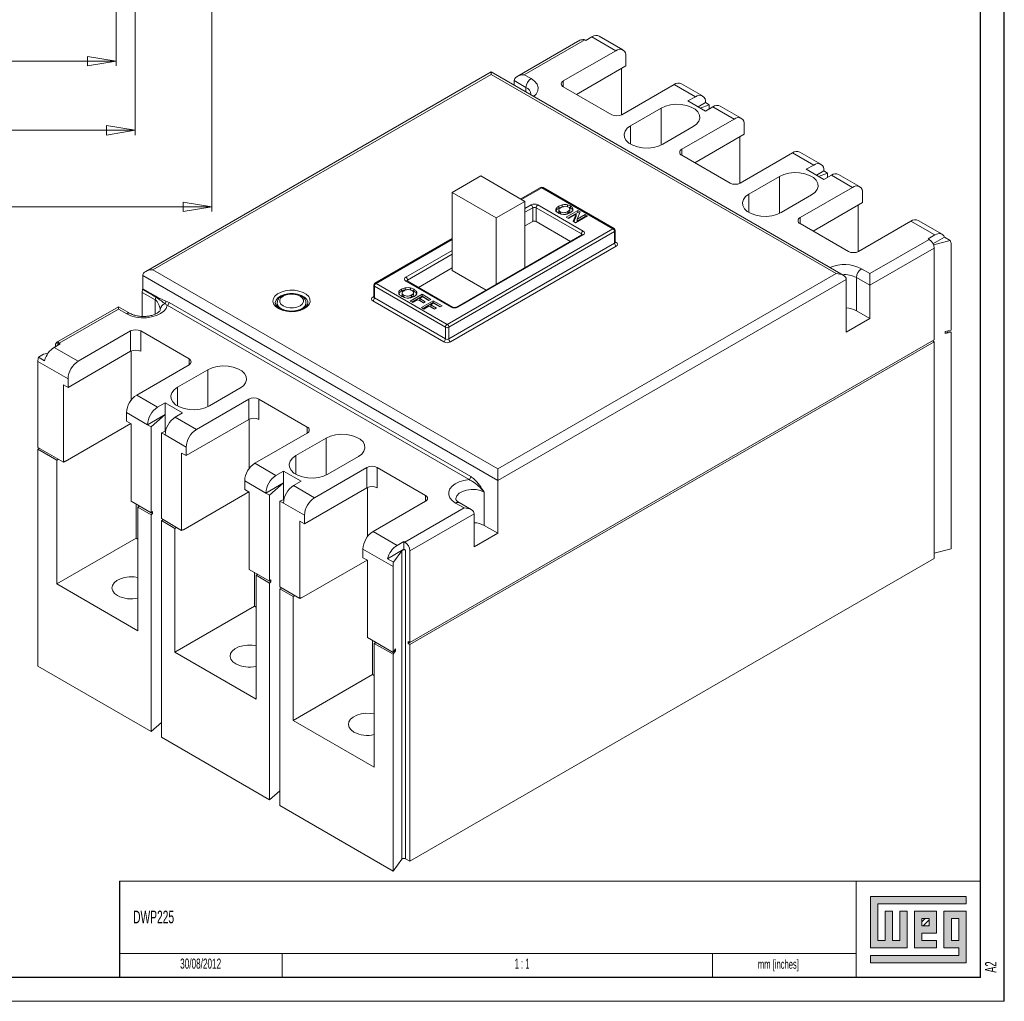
# Model space of a CAD drawing. Header units: millimetres. Extents: x 0 to 594, y 0 to 420.
# Tile 3 of 4: x 388 to 594, y 0 to 205. Entities that reach past the tile are written whole.
import ezdxf

# ---------------------------------------------------------------- set-up
doc = ezdxf.new("R2010")
doc.units = ezdxf.units.MM
doc.layers.add('FORMATO', color=7, linetype='Continuous')
doc.layers.add('LEGENDA', color=7, linetype='Continuous')
doc.styles.add('SLDTEXTSTYLE1', font='TXT', dxfattribs={"width": 0.605})
doc.styles.add('SLDTEXTSTYLE2', font='TXT', dxfattribs={"width": 0.563})
doc.styles.add('SLDTEXTSTYLE3', font='TXT', dxfattribs={"width": 0.75})
doc.dimstyles.new('SLDDIMSTYLE1', dxfattribs={"dimtxt": 3.5, "dimasz": 6, "dimexe": 0, "dimexo": 0.0625, "dimgap": 0.875, "dimtad": 1, "dimdec": 1, "dimrnd": 1e-09, "dimzin": 12, "dimdsep": 46, "dimtxsty": 'SLDTEXTSTYLE3', "dimblk1": 'CLOSED', "dimblk2": 'CLOSED', "dimsah": 1, "dimcen": 0.09, "dimadec": 0, "dimazin": 3, "dimtfac": 1, "dimtdec": 1, "dimtofl": 0, "dimtmove": 0, "dimatfit": 3, "dimldrblk": 'CLOSED', "dimfxl": 0, "dimfrac": 2, "dimtolj": 1, "dimtzin": 12, "dimarcsym": 0})

# ---------------------------------------------------------------- blocks, each defined once
blk = doc.blocks.new('_CLOSED')
at = {"color": 0, "linetype": 'ByBlock', "lineweight": -2}
for p, q in [((-1, 0.166667), (0, 0)), ((-1, 0.166667), (-1, -0.166667)), ((0, 0), (-1, -0.166667)), ((0, 0), (-1, 0))]:
    blk.add_line(p, q, dxfattribs=at)
blk = doc.blocks.new('_D_6')
at = {"color": 7, "linetype": 'Continuous', "lineweight": 0}
for p, q in [((408.31, 253.63), (408.31, 195.58)), ((322.31, 221.13), (322.31, 195.58)), ((359.57, 207.27), (359.57, 202.55)), ((359.57, 207.27), (360.28, 207.27)), ((374.05, 207.27), (373.33, 207.27)), ((374.05, 207.27), (374.05, 202.55)), ((359.57, 202.55), (360.28, 202.55)), ((374.05, 202.55), (373.33, 202.55)), ((322.31, 196.58), (408.31, 196.58))]:
    blk.add_line(p, q, dxfattribs=at)
at = {"color": 7, "linetype": 'Continuous', "lineweight": 0, "xscale": 6, "yscale": 6, "rotation": 180.0000000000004}
blk.add_blockref('_CLOSED', (322.31, 196.58, -9.88), dxfattribs=at)
at = {"color": 7, "linetype": 'Continuous', "lineweight": 0, "xscale": 6, "yscale": 6}
blk.add_blockref('_CLOSED', (408.31, 196.58, -9.88), dxfattribs=at)
at = {"color": 7, "linetype": 'Continuous', "lineweight": 0, "char_height": 3.5, "attachment_point": 1, "style": 'SLDTEXTSTYLE3'}
for s, insert in [('3,386', (360.99, 206.64)), ('86', (364.22, 201.09))]:
    blk.add_mtext(s, dxfattribs=dict(at, insert=insert))
blk = doc.blocks.new('_D_7')
at = {"color": 7, "linetype": 'Continuous', "lineweight": 0}
for p, q in [((412.31, 279.13), (412.31, 181.13)), ((322.31, 221.13), (322.31, 181.13)), ((359.57, 192.82), (359.57, 188.1)), ((359.57, 192.82), (360.28, 192.82)), ((374.05, 192.82), (373.33, 192.82)), ((374.05, 192.82), (374.05, 188.1)), ((359.57, 188.1), (360.28, 188.1)), ((374.05, 188.1), (373.33, 188.1)), ((322.31, 182.13), (412.31, 182.13))]:
    blk.add_line(p, q, dxfattribs=at)
at = {"color": 7, "linetype": 'Continuous', "lineweight": 0, "xscale": 6, "yscale": 6, "rotation": 180.0000000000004}
blk.add_blockref('_CLOSED', (322.31, 182.13, -9.88), dxfattribs=at)
at = {"color": 7, "linetype": 'Continuous', "lineweight": 0, "xscale": 6, "yscale": 6}
blk.add_blockref('_CLOSED', (412.31, 182.13, -9.88), dxfattribs=at)
at = {"color": 7, "linetype": 'Continuous', "lineweight": 0, "char_height": 3.5, "attachment_point": 1, "style": 'SLDTEXTSTYLE3'}
for s, insert in [('3,543', (360.99, 192.2)), ('90', (364.22, 186.64))]:
    blk.add_mtext(s, dxfattribs=dict(at, insert=insert))
blk = doc.blocks.new('_D_8')
at = {"color": 7, "linetype": 'Continuous', "lineweight": 0}
for p, q in [((428.31, 297.63), (428.31, 165.13)), ((322.31, 221.13), (322.31, 165.13)), ((365.51, 176.82), (365.51, 172.1)), ((365.51, 176.82), (366.22, 176.82)), ((379.99, 176.82), (379.28, 176.82)), ((379.99, 176.82), (379.99, 172.1)), ((365.51, 172.1), (366.22, 172.1)), ((379.99, 172.1), (379.28, 172.1)), ((322.31, 166.13), (428.31, 166.13))]:
    blk.add_line(p, q, dxfattribs=at)
at = {"color": 7, "linetype": 'Continuous', "lineweight": 0, "xscale": 6, "yscale": 6, "rotation": 180.0000000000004}
blk.add_blockref('_CLOSED', (322.31, 166.13, -9.88), dxfattribs=at)
at = {"color": 7, "linetype": 'Continuous', "lineweight": 0, "xscale": 6, "yscale": 6}
blk.add_blockref('_CLOSED', (428.31, 166.13, -9.88), dxfattribs=at)
at = {"color": 7, "linetype": 'Continuous', "lineweight": 0, "char_height": 3.5, "attachment_point": 1, "style": 'SLDTEXTSTYLE3'}
for s, insert in [('4,173', (366.93, 176.2)), ('106', (368.87, 170.65))]:
    blk.add_mtext(s, dxfattribs=dict(at, insert=insert))

msp = doc.modelspace()

# ---------------------------------------------------------------- hatches: boundary and pattern name
at = {"linetype": 'Continuous'}
msp.add_hatch(color=7, dxfattribs=at).paths.add_polyline_path([(565.99, 21.93), (565.99, 11.15), (573.69, 11.15), (573.69, 18.85), (572.15, 18.85), (572.15, 12.69), (570.61, 12.69), (570.61, 18.85), (569.07, 18.85), (569.07, 12.69), (567.53, 12.69), (567.53, 20.39), (586.01, 20.39), (586.01, 21.93)], flags=0)
h = msp.add_hatch(color=7, dxfattribs=at)
h.paths.add_polyline_path([(565.99, 8.07), (586.01, 8.07), (586.01, 18.85), (581.39, 18.85), (581.39, 11.15), (584.47, 11.15), (584.47, 9.61), (565.99, 9.61)], flags=0)
h.paths.add_polyline_path([(582.93, 17.31), (584.47, 17.31), (584.47, 12.69), (582.93, 12.69)], flags=0)
h = msp.add_hatch(color=7, dxfattribs=at)
h.paths.add_polyline_path([(579.85, 12.69), (576.77, 12.69), (576.77, 14.23), (579.85, 14.23), (579.85, 18.85), (575.23, 18.85), (575.23, 11.15), (579.85, 11.15)], flags=0)
h.paths.add_polyline_path([(578.31, 15.77), (576.77, 15.77), (576.77, 17.31), (578.31, 17.31)], flags=0)
h = msp.add_hatch(dxfattribs=at)
h.set_pattern_fill('ANSI31', color=8, scale=0.25, style=0)
h.paths.add_polyline_path([(578.31, 15.77), (576.77, 15.77), (576.77, 17.31), (578.31, 17.31)], flags=0)

# ---------------------------------------------------------------- linework, layer by layer
at = {"color": 7, "linetype": 'Continuous', "lineweight": 15}
for p, q in [((514.262, 198.917), (509.275, 201.797)), ((505.268, 200.95), (492.142, 193.372)), ((506.282, 201.028), (493.645, 193.733)), ((506.282, 201.028), (506.481, 200.913)), ((506.481, 200.913), (507.769, 201.651)), ((512.762, 198.768), (507.769, 201.651)), ((501.801, 192.44), (512.762, 198.768)), ((504.559, 189.623), (514.884, 195.584)), ((514.883, 197.544), (514.884, 195.584)), ((486.704, 194.315), (414.49, 152.622)), ((486.704, 193.808), (415.99, 152.981)), ((560.325, 151.805), (486.704, 194.315)), ((558.825, 152.164), (486.704, 193.808)), ((493.645, 193.733), (495.052, 192.926)), ((513.929, 195.033), (513.93, 185.323)), ((493.995, 191.087), (491.52, 192.506)), ((491.52, 192.506), (491.52, 191.534)), ((514.033, 185.377), (524.994, 191.705)), ((529.414, 189.153), (524.994, 191.705)), ((530.914, 189.302), (526.494, 191.854)), ((501.801, 191.215), (511.912, 185.377)), ((529.414, 189.153), (527.858, 188.255)), ((527.858, 188.255), (531.535, 186.132)), ((531.536, 187.929), (529.98, 187.03)), ((530.428, 186.771), (532.313, 187.48)), ((532.313, 187.48), (531.536, 187.929)), ((532.313, 186.581), (532.313, 187.48)), ((522.237, 186.765), (515.872, 183.091)), ((531.535, 186.132), (533.091, 187.03)), ((537.509, 184.479), (533.091, 187.03)), ((539.01, 184.628), (534.591, 187.179)), ((526.549, 178.151), (537.509, 184.479)), ((539.631, 183.254), (539.631, 181.295)), ((522.59, 179.212), (528.954, 182.886)), ((529.306, 175.334), (539.631, 181.295)), ((538.676, 180.744), (538.677, 171.033)), ((538.781, 171.088), (549.742, 177.416)), ((554.16, 174.865), (549.742, 177.416)), ((555.66, 175.013), (551.242, 177.564)), ((526.548, 176.926), (536.66, 171.088)), ((554.16, 174.865), (552.604, 173.966)), ((552.604, 173.966), (556.281, 171.843)), ((556.282, 173.64), (554.726, 172.742)), ((555.175, 172.482), (557.06, 173.191)), ((557.06, 173.191), (556.282, 173.64)), ((557.06, 172.293), (557.06, 173.191)), ((484.578, 172.576), (478.568, 169.106)), ((493.77, 167.269), (484.578, 172.576)), ((546.983, 172.476), (540.619, 168.802)), ((556.281, 171.843), (557.837, 172.742)), ((562.257, 170.19), (557.837, 172.742)), ((563.757, 170.338), (559.337, 172.89)), ((478.568, 169.106), (487.76, 163.798)), ((478.568, 169.106), (478.568, 152.776)), ((497.058, 170.152), (492.917, 167.762)), ((512.156, 161.554), (497.308, 170.128)), ((512.406, 161.579), (497.558, 170.152)), ((551.296, 163.861), (562.257, 170.19)), ((564.378, 168.965), (564.378, 167.005)), ((487.76, 163.798), (493.77, 167.269)), ((493.77, 167.269), (493.771, 153.394)), ((547.336, 164.923), (553.7, 168.598)), ((554.053, 161.044), (564.378, 167.005)), ((495.399, 163.065), (495.398, 165.923)), ((505.58, 160.452), (496.106, 165.923)), ((496.106, 165.923), (496.106, 163.065)), ((496.459, 166.535), (505.934, 161.064)), ((500.845, 165.823), (500.845, 166.231)), ((500.893, 165.503), (500.893, 164.993)), ((501.179, 164.658), (501.179, 165.066)), ((501.584, 166.122), (501.584, 166.531)), ((501.584, 166.122), (501.824, 166.147)), ((502.278, 164.583), (502.74, 164.755)), ((502.382, 163.931), (504.857, 165.36)), ((502.68, 166.133), (502.68, 166.542)), ((502.736, 163.727), (504.857, 164.952)), ((502.74, 164.755), (502.74, 165.164)), ((503.188, 165.211), (503.188, 165.721)), ((503.299, 165.888), (503.299, 166.297)), ((505.354, 165.073), (504.722, 163.56)), ((504.857, 165.36), (505.354, 165.073)), ((504.857, 164.952), (504.857, 165.36)), ((504.857, 164.952), (505.217, 164.744)), ((563.424, 166.454), (563.424, 156.744)), ((487.76, 163.798), (487.76, 149.924)), ((495.399, 163.065), (493.771, 162.125)), ((503.313, 158.903), (496.106, 163.065)), ((501.179, 164.658), (501.316, 164.61)), ((502.858, 163.657), (502.382, 163.931)), ((504.46, 164.581), (502.858, 163.657)), ((503.837, 163.091), (504.46, 164.581)), ((504.349, 162.796), (503.837, 163.091)), ((503.975, 163.012), (504.46, 164.173)), ((506.824, 164.225), (504.349, 162.796)), ((504.46, 164.173), (504.46, 164.581)), ((504.722, 163.56), (506.348, 164.499)), ((504.722, 163.152), (506.348, 164.091)), ((504.722, 163.152), (504.722, 163.56)), ((506.348, 164.499), (506.824, 164.225)), ((506.348, 164.091), (506.348, 164.499)), ((506.348, 164.091), (506.471, 164.02)), ((551.296, 162.637), (561.407, 156.798)), ((563.528, 156.798), (574.489, 163.126)), ((579.474, 160.248), (574.489, 163.126)), ((580.974, 160.397), (575.989, 163.275)), ((477.506, 141.549), (512.156, 161.554)), ((512.51, 160.942), (477.86, 140.936)), ((512.51, 158.492), (512.51, 160.942)), ((512.656, 158.696), (512.656, 161.146)), ((478.568, 159.477), (462.408, 150.147)), ((505.684, 160.272), (479.519, 145.166)), ((505.934, 160.248), (479.769, 145.142)), ((565.897, 152.164), (578.272, 159.309)), ((579.474, 160.248), (578.06, 159.432)), ((578.06, 159.432), (578.272, 159.309)), ((581.474, 159.77), (579.089, 158.393)), ((582.698, 159.063), (579.18, 158.193)), ((582.698, 159.063), (581.474, 159.77)), ((477.86, 138.487), (512.51, 158.492)), ((512.864, 157.88), (478.213, 137.875)), ((579.332, 157.472), (565.897, 149.715)), ((579.333, 138.285), (579.332, 157.472)), ((582.869, 140.326), (582.868, 158.289)), ((415.99, 152.981), (488.11, 111.337)), ((478.568, 153.348), (471.502, 149.268)), ((478.568, 152.776), (485.634, 148.697)), ((564.129, 153.185), (565.897, 152.164)), ((488.11, 108.887), (413.868, 151.756)), ((413.868, 151.756), (413.868, 148.997)), ((478.355, 145.142), (468.88, 150.612)), ((478.605, 145.166), (469.13, 150.637)), ((488.11, 111.337), (558.825, 152.164)), ((560.946, 150.939), (488.11, 108.887)), ((560.947, 139.917), (560.946, 150.939)), ((563.069, 144.408), (563.068, 151.348)), ((565.897, 149.715), (563.068, 151.348)), ((413.734, 148.223), (413.734, 143.212)), ((413.868, 148.997), (416.614, 147.407)), ((462.158, 149.714), (462.158, 147.265)), ((477.153, 140.936), (462.304, 149.51)), ((462.304, 149.51), (462.304, 147.061)), ((462.658, 150.122), (477.506, 141.549)), ((467.947, 148.48), (467.947, 148.889)), ((468.7, 148.772), (468.7, 149.18)), ((468.7, 148.772), (469.091, 148.8)), ((469.862, 148.745), (469.862, 149.154)), ((470.49, 147.726), (470.49, 148.237)), ((470.544, 148.463), (470.544, 148.872)), ((565.897, 142.775), (565.897, 149.715)), ((418.696, 146.421), (419.356, 146.138)), ((476.799, 137.875), (461.951, 146.448)), ((462.304, 147.061), (477.153, 138.487)), ((468.082, 148.142), (468.082, 147.632)), ((468.425, 147.232), (468.425, 147.64)), ((468.425, 147.232), (468.644, 147.149)), ((469.802, 146.406), (472.277, 147.835)), ((470.341, 146.094), (469.802, 146.406)), ((470.064, 147.285), (470.064, 147.693)), ((470.156, 146.201), (472.277, 147.426)), ((471.388, 146.699), (470.341, 146.094)), ((472.531, 146.039), (471.388, 146.699)), ((472.404, 147.285), (471.801, 146.937)), ((471.801, 146.937), (472.943, 146.277)), ((471.801, 146.529), (471.801, 146.937)), ((471.801, 146.529), (472.59, 146.073)), ((472.118, 145.068), (474.593, 146.497)), ((472.277, 147.835), (474.117, 146.772)), ((472.277, 147.426), (472.277, 147.835)), ((472.277, 147.426), (473.764, 146.568)), ((473.705, 146.534), (472.404, 147.285)), ((472.943, 146.277), (472.531, 146.039)), ((474.117, 146.772), (473.705, 146.534)), ((474.593, 146.497), (476.433, 145.435)), ((474.593, 146.089), (474.593, 146.497)), ((408.785, 145.246), (395.926, 137.822)), ((408.787, 144.74), (396.412, 137.595)), ((411.25, 143.833), (408.785, 145.246)), ((410.503, 143.756), (408.787, 144.74)), ((417.526, 144.58), (417.523, 144.662)), ((419.003, 145.525), (418.513, 145.837)), ((482.1, 109.092), (419.003, 145.525)), ((419.356, 146.138), (482.454, 109.704)), ((441.58, 146.04), (441.582, 145.986)), ((441.98, 146.04), (441.98, 145.268)), ((447.98, 145.249), (447.98, 146.04)), ((472.657, 144.757), (472.118, 145.068)), ((472.472, 144.864), (474.593, 146.089)), ((473.705, 145.361), (472.657, 144.757)), ((474.847, 144.702), (473.705, 145.361)), ((474.72, 145.948), (474.117, 145.6)), ((474.117, 145.6), (475.259, 144.94)), ((474.117, 145.191), (474.117, 145.6)), ((474.117, 145.191), (474.906, 144.736)), ((474.593, 146.089), (476.08, 145.231)), ((476.021, 145.196), (474.72, 145.948)), ((475.259, 144.94), (474.847, 144.702)), ((476.433, 145.435), (476.021, 145.196)), ((565.897, 142.775), (563.069, 144.408)), ((560.947, 139.917), (565.897, 142.775)), ((411.322, 140.161), (400.361, 133.833)), ((411.322, 135.916), (411.322, 140.161)), ((413.443, 140.161), (423.554, 134.323)), ((413.443, 140.161), (413.443, 135.916)), ((477.153, 138.487), (477.153, 140.936)), ((477.86, 140.936), (477.86, 138.487)), ((582.869, 140.326), (581.631, 140.02)), ((581.632, 139.612), (581.631, 140.02)), ((582.162, 139.918), (582.162, 140.151)), ((582.869, 139.918), (582.374, 140.204)), ((579.333, 138.285), (469.726, 75.003)), ((579.333, 137.877), (578.98, 138.081)), ((581.632, 139.612), (582.869, 139.918)), ((581.632, 139.612), (582.162, 139.918)), ((582.871, 94.604), (582.869, 139.918)), ((395.333, 136.736), (396.612, 137.48)), ((395.333, 136.736), (400.361, 133.833)), ((395.617, 137.136), (395.617, 136.901)), ((396.172, 137.224), (396.172, 137.701)), ((396.612, 137.48), (396.412, 137.595)), ((411.322, 135.916), (398.24, 128.363)), ((411.429, 125.695), (411.428, 135.971)), ((469.726, 74.595), (579.333, 137.877)), ((579.335, 92.562), (579.333, 137.877)), ((393.132, 135.293), (392.068, 134.679)), ((392.068, 134.679), (393.34, 133.944)), ((393.132, 135.293), (394.075, 135.524)), ((398.24, 130.159), (391.947, 133.792)), ((391.947, 133.792), (391.948, 115.83)), ((423.554, 133.098), (412.594, 126.77)), ((427.479, 132.057), (421.115, 128.382)), ((398.24, 128.363), (398.24, 130.159)), ((397.285, 128.914), (398.24, 128.363)), ((397.286, 112.748), (397.285, 128.914)), ((427.832, 124.504), (434.196, 128.178)), ((412.594, 126.77), (416.978, 124.238)), ((436.034, 125.892), (425.073, 119.564)), ((436.034, 121.647), (436.034, 125.892)), ((438.155, 125.892), (448.266, 120.054)), ((438.155, 125.892), (438.156, 121.647)), ((418.534, 125.137), (416.978, 124.238)), ((422.21, 123.014), (418.534, 125.137)), ((418.534, 122.687), (418.534, 125.137)), ((414.857, 120.564), (410.472, 123.096)), ((410.472, 123.096), (410.472, 121.299)), ((418.534, 122.687), (414.857, 120.564)), ((415.634, 120.115), (418.534, 122.687)), ((418.534, 119.183), (418.534, 122.687)), ((420.655, 122.115), (422.21, 123.014)), ((420.655, 122.115), (425.073, 119.564)), ((436.034, 121.647), (422.952, 114.094)), ((436.141, 111.426), (436.14, 121.702)), ((411.356, 120.789), (397.64, 112.87)), ((410.472, 121.299), (411.427, 120.748)), ((411.427, 120.748), (411.428, 104.582)), ((414.857, 120.564), (415.634, 120.115)), ((415.635, 102.153), (415.634, 120.115)), ((418.628, 119.218), (417.755, 118.891)), ((417.756, 100.928), (417.755, 118.891)), ((417.755, 118.891), (418.533, 118.441)), ((422.952, 115.89), (418.533, 118.441)), ((448.266, 118.829), (437.306, 112.501)), ((452.225, 117.768), (445.861, 114.094)), ((397.286, 112.748), (391.948, 115.83)), ((392.301, 115.626), (391.948, 115.422)), ((391.948, 115.422), (391.95, 70.107)), ((395.872, 113.156), (391.948, 115.422)), ((422.952, 114.094), (422.952, 115.89)), ((395.872, 113.156), (396.226, 113.36)), ((421.997, 114.645), (422.952, 114.094)), ((421.998, 98.478), (421.997, 114.645)), ((452.578, 110.215), (458.943, 113.889)), ((395.872, 113.156), (395.873, 87.274)), ((397.64, 112.952), (397.286, 112.748)), ((397.64, 112.87), (397.569, 112.911)), ((397.64, 112.87), (397.64, 112.952)), ((437.306, 112.501), (441.724, 109.95)), ((460.746, 111.623), (449.785, 105.295)), ((460.746, 107.377), (460.746, 111.623)), ((462.867, 111.623), (472.978, 105.785)), ((462.867, 111.623), (462.868, 107.377)), ((443.28, 110.848), (441.724, 109.95)), ((446.957, 108.725), (443.28, 110.848)), ((443.28, 108.398), (443.28, 110.848)), ((439.603, 106.275), (435.184, 108.827)), ((435.184, 108.827), (435.184, 107.03)), ((443.28, 108.398), (439.603, 106.275)), ((440.381, 105.826), (443.28, 108.398)), ((443.28, 104.893), (443.28, 108.398)), ((445.401, 107.827), (446.957, 108.725)), ((445.401, 107.827), (449.785, 105.295)), ((460.746, 107.377), (447.664, 99.824)), ((460.853, 97.157), (460.852, 107.433)), ((488.11, 108.887), (488.111, 97.865)), ((436.068, 106.52), (422.352, 98.601)), ((435.184, 107.03), (436.139, 106.479)), ((436.139, 106.479), (436.14, 90.313)), ((439.603, 106.275), (440.381, 105.826)), ((440.382, 87.863), (440.381, 105.826)), ((485.283, 99.498), (485.282, 106.438)), ((415.635, 102.153), (411.428, 104.582)), ((412.491, 103.968), (412.491, 96.868)), ((413.195, 103.561), (412.842, 103.357)), ((412.843, 77.475), (412.842, 103.357)), ((415.635, 101.745), (412.842, 103.357)), ((443.374, 104.929), (442.502, 104.601)), ((442.503, 86.639), (442.502, 104.601)), ((442.502, 104.601), (443.28, 104.152)), ((447.664, 101.621), (443.28, 104.152)), ((472.978, 104.56), (462.018, 98.232)), ((468.664, 96.027), (481.039, 103.172)), ((481.039, 103.172), (479.272, 104.193)), ((482.539, 102.813), (480.022, 104.267)), ((415.914, 102.4), (415.635, 102.153)), ((415.635, 102.153), (415.914, 101.992)), ((415.635, 101.745), (415.914, 101.992)), ((415.637, 56.43), (415.635, 101.745)), ((415.914, 102.4), (415.914, 101.992)), ((421.998, 98.478), (417.756, 100.928)), ((447.664, 99.824), (447.664, 101.621)), ((483.161, 101.947), (469.725, 94.19)), ((483.161, 95.007), (483.161, 101.947)), ((418.184, 100.681), (417.756, 100.52)), ((420.584, 98.887), (417.756, 100.52)), ((417.758, 55.206), (417.756, 100.52)), ((420.584, 98.887), (420.938, 99.091)), ((420.584, 98.887), (420.585, 73.005)), ((446.71, 100.376), (447.664, 99.824)), ((446.71, 84.209), (446.71, 100.376)), ((488.111, 97.865), (485.283, 99.498)), ((412.491, 96.868), (395.873, 87.274)), ((412.491, 96.868), (412.842, 96.665)), ((422.352, 98.683), (421.998, 98.478)), ((422.352, 98.601), (422.281, 98.642)), ((422.352, 98.601), (422.352, 98.683)), ((462.018, 98.232), (467.038, 95.333)), ((483.161, 95.007), (488.111, 97.865)), ((468.452, 96.15), (467.038, 95.333)), ((468.452, 94.517), (468.452, 96.15)), ((468.664, 96.027), (468.452, 96.15)), ((466.189, 90.924), (459.896, 94.558)), ((459.896, 94.558), (459.896, 92.761)), ((459.896, 92.761), (460.851, 92.21)), ((468.452, 94.517), (465.038, 92.545)), ((468.02, 94.206), (466.262, 91.839)), ((468.023, 29.705), (468.02, 94.206)), ((468.833, 94.297), (468.452, 94.517)), ((468.836, 29.795), (468.833, 94.297)), ((469.726, 75.003), (469.725, 94.19)), ((582.871, 94.604), (579.335, 93.729)), ((460.78, 92.251), (447.064, 84.332)), ((460.851, 92.21), (460.852, 76.044)), ((465.038, 92.545), (466.262, 91.839)), ((466.189, 90.924), (466.19, 72.962)), ((469.728, 29.28), (579.335, 92.562)), ((440.382, 87.863), (436.14, 90.313)), ((437.203, 89.699), (437.203, 82.599)), ((437.907, 89.292), (437.554, 89.088)), ((437.555, 63.206), (437.554, 89.088)), ((440.382, 87.455), (437.554, 89.088)), ((395.873, 87.274), (412.843, 77.475)), ((440.661, 88.111), (440.382, 87.863)), ((440.382, 87.864), (440.661, 87.703)), ((440.382, 87.455), (440.661, 87.703)), ((440.384, 42.141), (440.382, 87.455)), ((440.661, 88.111), (440.661, 87.703)), ((446.71, 84.209), (442.503, 86.639)), ((442.931, 86.391), (442.503, 86.23)), ((445.296, 84.618), (442.503, 86.23)), ((442.505, 40.916), (442.503, 86.23)), ((445.296, 84.618), (445.65, 84.822)), ((445.296, 84.618), (445.297, 58.736)), ((447.064, 84.414), (446.71, 84.209)), ((447.064, 84.332), (447.064, 84.414)), ((437.203, 82.599), (420.585, 73.005)), ((437.203, 82.599), (437.554, 82.396)), ((447.064, 84.332), (446.993, 84.373)), ((466.19, 72.962), (460.852, 76.044)), ((461.915, 75.43), (461.915, 68.33)), ((462.619, 75.023), (462.266, 74.819)), ((462.267, 48.937), (462.266, 74.819)), ((466.19, 72.553), (462.266, 74.819)), ((469.726, 75.003), (469.372, 75.207)), ((469.372, 74.799), (469.372, 75.207)), ((469.372, 74.799), (469.726, 75.003)), ((469.372, 74.799), (469.726, 74.595)), ((469.728, 29.28), (469.726, 74.595)), ((420.585, 73.005), (437.555, 63.206)), ((466.72, 73.676), (466.19, 72.962)), ((466.19, 72.553), (466.72, 73.268)), ((466.19, 72.962), (466.72, 73.268)), ((466.19, 72.962), (466.19, 72.962)), ((466.19, 72.962), (466.19, 72.962)), ((466.19, 72.553), (466.192, 27.239)), ((466.72, 73.676), (466.72, 73.268)), ((391.95, 70.107), (415.637, 56.43)), ((461.915, 68.33), (445.297, 58.736)), ((461.915, 68.33), (462.266, 68.127)), ((417.758, 58.311), (415.637, 56.43)), ((445.297, 58.736), (462.267, 48.937)), ((417.758, 55.206), (440.384, 42.141)), ((442.505, 44.023), (440.384, 42.141)), ((442.505, 40.916), (466.192, 27.239)), ((468.023, 29.705), (466.192, 27.239)), ((469.728, 29.28), (468.836, 29.795))]:
    msp.add_line(p, q, dxfattribs=at)
at = {"color": 8, "linetype": 'Continuous', "lineweight": 15}
for p, q in [((501.801, 192.44), (501.801, 191.215)), ((493.995, 190.105), (493.995, 191.087)), ((522.237, 179.028), (522.237, 186.765)), ((515.873, 179.212), (515.872, 183.091)), ((526.549, 178.151), (526.549, 176.926)), ((546.983, 164.739), (546.983, 172.476)), ((497.308, 170.128), (493.063, 167.677)), ((540.619, 164.923), (540.619, 168.802)), ((493.77, 165.799), (495.045, 166.535)), ((495.398, 165.923), (493.77, 164.983)), ((551.296, 163.861), (551.296, 162.636)), ((478.568, 159.308), (462.658, 150.122)), ((505.58, 160.213), (505.58, 160.452)), ((512.656, 158.816), (512.864, 158.696)), ((468.88, 151.429), (478.568, 157.022)), ((478.568, 156.206), (469.234, 150.817)), ((469.234, 150.817), (469.234, 150.577)), ((416.492, 143.68), (416.492, 146.662)), ((461.951, 147.265), (462.158, 147.384)), ((396.096, 137.18), (396.096, 137.883)), ((423.554, 133.098), (423.554, 134.323)), ((427.48, 124.32), (427.479, 132.057)), ((421.115, 124.503), (421.115, 128.382)), ((448.266, 118.829), (448.266, 120.054)), ((452.226, 110.031), (452.225, 117.768)), ((445.861, 110.215), (445.861, 114.094)), ((472.979, 104.56), (472.978, 105.785))]:
    msp.add_line(p, q, dxfattribs=at)
at = {"color": 7, "linetype": 'Continuous', "lineweight": 0}
for p, q in [((586.01, 21.93), (565.99, 21.93)), ((565.99, 21.93), (565.99, 11.15)), ((586.01, 20.39), (586.01, 21.93)), ((567.53, 20.39), (586.01, 20.39)), ((567.53, 12.69), (567.53, 20.39)), ((570.61, 18.85), (569.07, 18.85)), ((569.07, 18.85), (569.07, 12.69)), ((570.61, 12.69), (570.61, 18.85)), ((573.69, 18.85), (572.15, 18.85)), ((572.15, 18.85), (572.15, 12.69)), ((573.69, 11.15), (573.69, 18.85)), ((579.85, 18.85), (575.23, 18.85)), ((575.23, 18.85), (575.23, 11.15)), ((579.85, 14.23), (579.85, 18.85)), ((586.01, 18.85), (581.39, 18.85)), ((581.39, 18.85), (581.39, 11.15)), ((586.01, 8.07), (586.01, 18.85)), ((576.77, 17.31), (578.31, 17.31)), ((576.77, 15.77), (576.77, 17.31)), ((578.31, 17.31), (578.31, 15.77)), ((582.93, 12.69), (582.93, 17.31)), ((582.93, 17.31), (584.47, 17.31)), ((584.47, 17.31), (584.47, 12.69)), ((578.31, 15.77), (576.77, 15.77)), ((569.07, 12.69), (567.53, 12.69)), ((572.15, 12.69), (570.61, 12.69)), ((576.77, 14.23), (579.85, 14.23)), ((576.77, 12.69), (576.77, 14.23)), ((579.85, 12.69), (576.77, 12.69)), ((579.85, 11.15), (579.85, 12.69)), ((584.47, 12.69), (582.93, 12.69)), ((565.99, 11.15), (573.69, 11.15)), ((575.23, 11.15), (579.85, 11.15)), ((581.39, 11.15), (584.47, 11.15)), ((584.47, 11.15), (584.47, 9.61)), ((443, 10), (443, 5)), ((533, 10), (533, 5)), ((565.99, 9.61), (565.99, 8.07)), ((584.47, 9.61), (565.99, 9.61)), ((565.99, 8.07), (586.01, 8.07))]:
    msp.add_line(p, q, dxfattribs=at)
at = {"color": 7, "linetype": 'Continuous', "lineweight": 15, "flags": 128}
for points in [[(486.704, 194.315), (486.704, 194.282), (486.704, 194.183), (486.704, 194.023), (486.704, 193.808)], [(528.954, 182.886), (529.66, 183.407), (530.13, 184.01), (530.337, 184.66), (530.267, 185.32), (529.927, 185.951), (529.335, 186.517), (528.525, 186.985), (527.545, 187.327), (526.452, 187.523), (525.309, 187.563), (524.182, 187.444), (523.138, 187.173), (522.237, 186.765)], [(515.872, 183.091), (515.166, 182.57), (514.696, 181.967), (514.49, 181.317), (514.559, 180.657), (514.899, 180.026), (515.492, 179.46), (516.301, 178.992), (517.281, 178.65), (518.374, 178.454), (519.517, 178.414), (520.644, 178.533), (521.688, 178.804), (522.59, 179.212)], [(553.7, 168.598), (554.406, 169.118), (554.876, 169.721), (555.083, 170.371), (555.014, 171.031), (554.673, 171.662), (554.081, 172.228), (553.271, 172.696), (552.291, 173.038), (551.198, 173.235), (550.055, 173.274), (548.929, 173.155), (547.884, 172.884), (546.983, 172.476)], [(540.619, 168.802), (539.912, 168.281), (539.442, 167.678), (539.236, 167.028), (539.305, 166.368), (539.645, 165.737), (540.238, 165.171), (541.047, 164.704), (542.027, 164.362), (543.121, 164.165), (544.264, 164.125), (545.39, 164.244), (546.434, 164.515), (547.336, 164.923)], [(581.474, 159.77), (581.342, 160.038), (581.166, 160.253), (580.95, 160.41), (580.699, 160.506), (580.419, 160.537), (580.116, 160.504), (579.799, 160.407), (579.474, 160.248)], [(416.492, 146.662), (414.363, 147.866), (413.734, 148.223)], [(416.583, 147.222), (415.875, 147.629), (413.835, 148.803)], [(442.222, 144.856), (441.623, 145.302), (441.235, 145.82), (441.082, 146.378), (441.174, 146.939), (441.505, 147.471), (442.055, 147.937), (442.788, 148.311), (443.659, 148.567), (444.613, 148.69), (445.591, 148.672), (446.529, 148.515), (447.371, 148.228), (448.062, 147.828), (448.56, 147.343), (448.832, 146.801), (448.863, 146.236), (448.65, 145.686), (448.206, 145.183), (447.559, 144.759), (446.751, 144.442), (445.831, 144.251), (444.858, 144.198), (443.892, 144.286), (442.995, 144.51), (442.222, 144.856)], [(443.212, 145.428), (443.845, 145.162), (444.589, 145.023), (445.371, 145.023), (446.115, 145.162), (446.748, 145.428), (447.208, 145.793), (447.449, 146.222), (447.45, 146.674), (447.208, 147.104), (446.748, 147.469), (446.115, 147.734), (445.371, 147.874), (444.589, 147.874), (443.845, 147.734), (443.213, 147.469), (442.753, 147.104), (442.511, 146.674), (442.511, 146.222), (442.753, 145.793), (443.212, 145.428)], [(419.003, 145.525), (418.768, 144.89), (418.294, 144.301), (417.603, 143.788), (416.731, 143.377), (415.722, 143.089), (414.627, 142.939), (413.502, 142.934), (412.403, 143.074), (411.386, 143.353), (410.503, 143.756)], [(434.196, 128.178), (434.903, 128.699), (435.373, 129.302), (435.579, 129.952), (435.51, 130.612), (435.169, 131.243), (434.577, 131.809), (433.767, 132.276), (432.787, 132.618), (431.694, 132.815), (430.551, 132.855), (429.425, 132.736), (428.381, 132.464), (427.479, 132.057)], [(421.115, 128.382), (420.409, 127.862), (419.939, 127.259), (419.732, 126.609), (419.801, 125.949), (420.142, 125.317), (420.734, 124.752), (421.544, 124.284), (422.524, 123.942), (423.617, 123.745), (424.76, 123.705), (425.886, 123.825), (426.931, 124.096), (427.832, 124.504)], [(458.943, 113.889), (459.649, 114.41), (460.119, 115.013), (460.325, 115.663), (460.256, 116.323), (459.916, 116.954), (459.323, 117.52), (458.514, 117.988), (457.534, 118.33), (456.44, 118.526), (455.297, 118.566), (454.171, 118.447), (453.127, 118.176), (452.225, 117.768)], [(445.861, 114.094), (445.155, 113.573), (444.685, 112.97), (444.478, 112.32), (444.547, 111.66), (444.888, 111.029), (445.48, 110.463), (446.29, 109.995), (447.27, 109.653), (448.363, 109.457), (449.506, 109.417), (450.633, 109.536), (451.677, 109.807), (452.578, 110.215)], [(479.272, 104.193), (478.581, 104.691), (478.098, 105.264), (477.844, 105.885), (477.832, 106.523), (478.064, 107.147), (478.527, 107.726), (479.199, 108.232), (480.048, 108.641), (481.031, 108.932), (482.1, 109.092)], [(412.842, 88.618), (412.056, 88.738), (411.053, 88.756), (410.075, 88.63), (409.181, 88.367), (408.429, 87.984), (407.866, 87.506), (407.526, 86.961), (407.432, 86.385), (407.588, 85.813), (407.986, 85.281), (408.601, 84.824)], [(437.554, 74.349), (436.768, 74.469), (435.765, 74.487), (434.787, 74.361), (433.893, 74.098), (433.141, 73.715), (432.578, 73.237), (432.238, 72.692), (432.144, 72.115), (432.3, 71.544), (432.699, 71.012), (433.313, 70.555)], [(462.267, 60.08), (461.48, 60.2), (460.477, 60.218), (459.499, 60.092), (458.606, 59.829), (457.853, 59.446), (457.29, 58.967), (456.95, 58.423), (456.856, 57.846), (457.012, 57.275), (457.411, 56.743), (458.025, 56.286)]]:
    msp.add_lwpolyline(points, dxfattribs=at)
at = {"color": 8, "linetype": 'Continuous', "lineweight": 15, "flags": 128}
for points in [[(495.052, 192.926), (495.798, 192.38), (496.297, 191.747), (496.519, 191.063), (496.45, 190.368), (496.096, 189.703), (495.583, 189.188)], [(444.116, 147.939), (443.52, 147.813), (442.746, 147.52), (442.137, 147.117), (441.74, 146.634), (441.582, 146.107), (441.58, 146.04)], [(448.38, 146.067), (448.362, 146.241), (448.143, 146.76), (447.69, 147.226), (447.035, 147.604), (446.228, 147.866), (445.387, 147.989)], [(447.98, 146.047), (447.973, 145.916), (447.791, 145.435), (447.382, 145.002), (446.778, 144.653), (446.029, 144.417), (445.194, 144.312), (444.342, 144.347), (443.542, 144.52), (442.859, 144.815)], [(485.282, 106.438), (484.485, 106.783), (483.552, 106.984), (482.558, 107.025), (481.584, 106.903), (480.71, 106.627), (480.006, 106.22), (479.528, 105.715), (479.316, 105.153), (479.307, 105.008)]]:
    msp.add_lwpolyline(points, dxfattribs=at)
at = {"color": 7, "linetype": 'Continuous', "lineweight": 15}
for centre, radius, start, end in [((513.59, 197.753), 1.31, 350.797, 129.21387), ((496.305, 190.983), 2.313, 122.81964, 177.42123), ((502.034, 191.828), 0.655, 110.78557, 249.20343), ((525.865, 190.56), 1.439, 64.05751, 127.25446), ((530.242, 188.138), 1.31, 350.797, 129.21387), ((512.973, 187.424), 2.305, 242.60542, 297.39466), ((533.962, 185.885), 1.439, 64.05751, 127.25446), ((538.338, 183.464), 1.31, 350.797, 129.21387), ((526.781, 177.538), 0.655, 110.78566, 249.20334), ((550.612, 176.271), 1.439, 64.05751, 127.25446), ((554.988, 173.85), 1.31, 350.797, 129.21387), ((558.708, 171.596), 1.439, 64.05751, 127.25446), ((537.72, 173.134), 2.305, 242.60542, 297.39465), ((497.308, 169.719), 0.5, 59.99731, 120), ((563.085, 169.174), 1.31, 350.797, 129.21387), ((495.752, 165.17), 1.537, 62.60554, 117.39446), ((494.631, 165.888), 0.768, 2.60917, 57.39083), ((495.752, 165.24), 0.768, 62.60535, 117.39465), ((496.873, 165.888), 0.768, 122.60497, 177.39503), ((495.752, 162.383), 0.768, 62.60535, 117.39465), ((551.528, 163.249), 0.655, 110.78566, 249.20334), ((575.36, 161.981), 1.439, 64.05751, 127.25446), ((506.348, 160.417), 0.768, 122.60497, 177.39503), ((505.779, 160.656), 0.437, 290.78603, 69.20322), ((511.742, 160.907), 0.768, 2.60906, 57.39087), ((512.156, 161.146), 0.5, 0.00269, 59.99731), ((512.709, 158.288), 0.437, 290.78596, 69.20327), ((577.029, 157.367), 2.306, 2.60968, 57.39032), ((513.278, 158.527), 0.769, 182.6102, 237.38973), ((562.468, 158.845), 2.305, 242.60547, 297.39461), ((565.371, 151.243), 2.305, 122.60547, 177.39461), ((469.035, 151.021), 0.437, 110.7861, 249.20315), ((468.466, 150.782), 0.768, 2.60917, 57.39083), ((462.658, 149.714), 0.5, 120, 180.00269), ((463.072, 149.475), 0.768, 122.60497, 177.39503), ((418.357, 146.648), 1.864, 162.08866, 179.56143), ((415.995, 147.416), 0.619, 341.65525, 359.14941), ((418.034, 146.309), 0.671, 315.41804, 9.66306), ((462.106, 146.857), 0.437, 110.78597, 249.20328), ((461.537, 147.096), 0.768, 302.60604, 357.39408), ((418.826, 144.57), 1.306, 103.88073, 175.9378), ((418.589, 146.173), 0.768, 302.60489, 357.39511), ((479.062, 146.506), 1.537, 242.60551, 297.39449), ((560.72, 140.001), 4.993, 61.94497, 87.40043), ((412.383, 138.115), 2.305, 62.60547, 117.39461), ((477.92, 140.901), 0.768, 122.60497, 177.39503), ((477.506, 141.619), 0.768, 242.60559, 297.39448), ((477.092, 140.901), 0.768, 2.60906, 57.39087), ((476.385, 138.522), 0.768, 302.60604, 357.39408), ((477.506, 139.169), 0.768, 242.60559, 297.39448), ((478.628, 138.522), 0.769, 182.6102, 237.38973), ((412.383, 133.869), 2.305, 62.60547, 117.39461), ((477.506, 139.239), 1.537, 242.60549, 297.39452), ((395.494, 133.759), 3.547, 164.96264, 179.45581), ((402.846, 129.949), 4.61, 122.60558, 177.39438), ((423.322, 133.711), 0.655, 290.78578, 69.20346), ((415.078, 122.886), 4.61, 122.60558, 177.39438), ((437.095, 123.845), 2.305, 62.60543, 117.39465), ((419.462, 120.355), 4.61, 122.60558, 177.39438), ((423.139, 118.232), 4.61, 122.60558, 177.39438), ((437.095, 119.6), 2.305, 62.60543, 117.39465), ((427.558, 115.68), 4.61, 122.60558, 177.39438), ((448.034, 119.442), 0.655, 290.78567, 69.20337), ((439.79, 108.617), 4.61, 122.60558, 177.39438), ((461.807, 109.576), 2.305, 62.60543, 117.39461), ((444.208, 106.066), 4.61, 122.60558, 177.39438), ((481.686, 109.739), 0.768, 302.60489, 357.39511), ((447.885, 103.943), 4.61, 122.60558, 177.39438), ((461.807, 105.331), 2.305, 62.60543, 117.39461), ((452.27, 101.411), 4.61, 122.60558, 177.39438), ((472.746, 105.172), 0.655, 290.78557, 69.20343), ((482.934, 95.092), 4.993, 61.94497, 87.40043), ((464.502, 94.348), 4.61, 122.60558, 177.39438), ((469.587, 91.393), 4.693, 122.90045, 165.78486), ((467.422, 94.085), 2.306, 2.60968, 57.39032), ((468.489, 93.691), 0.697, 60.39113, 132.2983), ((411.447, 90.389), 6.25, 242.91581, 282.90626), ((436.159, 76.12), 6.25, 242.91576, 282.90632), ((460.871, 61.851), 6.25, 242.91578, 282.9063), ((468.492, 29.19), 0.697, 60.39113, 132.2983)]:
    msp.add_arc(centre, radius, start, end, dxfattribs=at)
at = {"color": 8, "linetype": 'Continuous', "lineweight": 15}
for centre, radius, start, end in [((493.295, 189.493), 1.741, 5.12665, 66.29091), ((497.161, 169.923), 0.251, 54.37465, 114.30306), ((497.452, 169.943), 0.234, 63.23987, 128.07394), ((512.301, 161.37), 0.234, 63.23987, 128.07394), ((512.413, 161.166), 0.244, 293.34703, 355.34079), ((505.463, 160.207), 0.271, 18.16525, 64.45097), ((505.787, 160.043), 0.251, 54.37456, 114.30325), ((512.413, 158.716), 0.244, 293.34703, 355.34079), ((512.71, 158.922), 0.273, 259.27851, 304.3436), ((560.576, 146.334), 7.718, 62.58868, 113.29119), ((469.026, 150.42), 0.241, 64.24003, 127.07379), ((469.351, 150.572), 0.271, 115.57868, 161.48408), ((560.616, 146.606), 5.339, 62.65902, 95.29433), ((462.408, 149.739), 0.251, 185.69265, 245.61744), ((462.511, 149.918), 0.251, 54.37465, 114.30306), ((462.105, 147.492), 0.275, 235.75417, 279.65851), ((462.408, 147.29), 0.251, 185.69265, 245.61744), ((443.458, 146.173), 1.484, 185.25415, 246.18313), ((478.502, 144.936), 0.252, 66.37192, 125.56226), ((479.623, 144.936), 0.252, 54.43349, 113.62709), ((410.938, 143.19), 0.714, 63.85409, 127.53917), ((479.709, 103.597), 0.739, 65.01473, 126.29725)]:
    msp.add_arc(centre, radius, start, end, dxfattribs=at)
at = {"color": 7, "linetype": 'Continuous', "lineweight": 15}
for centre, major_axis, ratio, start_param, end_param in [((507.769, 199.202), (1.508, 2.593), 0.5794769, 0.0018317, 0.7873112), ((506.02, 199.653), (-0.754, 1.297), 0.5793834, 6.0743294, 6.2813542), ((506.282, 199.804), (-0.746, 1.301), 0.5751843, 5.4995919, 5.7268358), ((493.645, 192.508), (2.125, 0.003), 0.576284, 1.569931, 3.1407273), ((579.898, 157.554), (2.724, 1.65), 0.7172588, 5.8733511, 6.213188), ((415.99, 151.756), (2.121, 0), 0.5773346, 1.570837, 3.1416333), ((558.825, 150.939), (2.121, 0), 0.5773346, 0.0000406, 1.570837), ((565.897, 150.94), (0, 1.732), 0.0000704, 0.7854388, 2.3562351), ((408.787, 143.515), (-0.003, 1.731), 0.0015041, 5.4986524, 6.2840506), ((395.333, 134.287), (1.492, 2.603), 0.5752785, 0.7836741, 2.0146335), ((396.674, 136.521), (-0.746, 1.301), 0.5751843, 6.0779653, 7.0703882), ((396.412, 136.37), (-0.754, 1.297), 0.5793834, 5.495956, 5.7232), ((488.111, 110.112), (0, 1.732), 0.0000704, 0.7854388, 2.3562351), ((481.039, 101.947), (2.121, 0), 0.5773346, 0.0000406, 1.570837), ((467.462, 92.639), (0.821, 2.978), 0.326809, 1.9315287, 2.2713656)]:
    msp.add_ellipse(centre, major_axis=major_axis, ratio=ratio, start_param=start_param, end_param=end_param, dxfattribs=at)
for points, knots in [([(505.438, 201.012), (505.481, 201.018), (505.566, 201.032), (505.74, 201.055), (505.908, 201.088), (506.002, 201.121), (506.044, 201.135)], [0, 0, 0, 0, 0.2755267, 0.5523809, 0.7995923, 1, 1, 1, 1]), ([(495.025, 189.648), (495.034, 189.636), (495.045, 189.621), (494.997, 189.543), (494.989, 189.531)], [0, 0, 0, 0, 0.8495615, 1, 1, 1, 1]), ([(500.768, 164.827), (500.601, 164.942), (500.269, 165.172), (500.201, 165.607), (500.439, 165.97), (500.709, 166.144), (500.845, 166.231)], [0, 0, 0, 0, 0.2799426, 0.5587044, 0.7790453, 1, 1, 1, 1]), ([(500.285, 165.091), (500.273, 165.135), (500.228, 165.295), (500.452, 165.562), (500.714, 165.736), (500.845, 165.823)], [0, 0, 0, 0, 0.1602214, 0.5795266, 1, 1, 1, 1]), ([(503.204, 164.882), (503.009, 164.783), (502.619, 164.587), (501.887, 164.497), (501.229, 164.597), (500.922, 164.75), (500.768, 164.827)], [0, 0, 0, 0, 0.2805511, 0.559488, 0.7794338, 1, 1, 1, 1]), ([(500.845, 166.231), (500.969, 166.299), (501.19, 166.42), (501.464, 166.497), (501.584, 166.531)], [0, 0, 0, 0, 0.5601713, 1, 1, 1, 1]), ([(500.845, 165.823), (500.969, 165.891), (501.19, 166.012), (501.464, 166.088), (501.584, 166.122)], [0, 0, 0, 0, 0.5601713, 1, 1, 1, 1]), ([(501.337, 165.966), (501.225, 165.895), (501.003, 165.753), (500.86, 165.492), (500.931, 165.241), (501.096, 165.124), (501.179, 165.066)], [0, 0, 0, 0, 0.2810212, 0.5601161, 0.7799391, 1, 1, 1, 1]), ([(500.899, 165.044), (500.908, 164.974), (500.929, 164.828), (501.093, 164.716), (501.179, 164.658)], [0, 0, 0, 0, 0.4791211, 1, 1, 1, 1]), ([(501.179, 165.066), (501.312, 165.007), (501.577, 164.888), (502.213, 164.899), (502.54, 165.063), (502.74, 165.164)], [0, 0, 0, 0, 0.2799913, 0.5597686, 1, 1, 1, 1]), ([(502.893, 166.055), (502.761, 166.115), (502.499, 166.235), (501.863, 166.231), (501.537, 166.066), (501.337, 165.966)], [0, 0, 0, 0, 0.2802778, 0.5598774, 1, 1, 1, 1]), ([(501.584, 166.531), (501.789, 166.564), (502.155, 166.625), (502.52, 166.567), (502.68, 166.542)], [0, 0, 0, 0, 0.5599559, 1, 1, 1, 1]), ([(502.68, 166.542), (502.807, 166.506), (503.034, 166.441), (503.218, 166.341), (503.299, 166.297)], [0, 0, 0, 0, 0.559564, 1, 1, 1, 1]), ([(502.68, 166.133), (502.807, 166.097), (503.034, 166.033), (503.218, 165.933), (503.299, 165.888)], [0, 0, 0, 0, 0.559564, 1, 1, 1, 1]), ([(502.74, 165.164), (502.851, 165.234), (503.073, 165.374), (503.224, 165.634), (503.144, 165.883), (502.977, 165.998), (502.893, 166.055)], [0, 0, 0, 0, 0.2810874, 0.5600128, 0.7796909, 1, 1, 1, 1]), ([(502.74, 164.755), (502.846, 164.825), (503.059, 164.964), (503.219, 165.16), (503.185, 165.257), (503.183, 165.261)], [0, 0, 0, 0, 0.4894185, 0.9750727, 1, 1, 1, 1]), ([(503.299, 166.297), (503.466, 166.18), (503.799, 165.947), (503.859, 165.509), (503.613, 165.145), (503.34, 164.97), (503.204, 164.882)], [0, 0, 0, 0, 0.2798307, 0.5586693, 0.7790055, 1, 1, 1, 1]), ([(503.299, 165.888), (503.477, 165.772), (503.776, 165.577), (503.775, 165.321), (503.775, 165.218)], [0, 0, 0, 0, 0.5959065, 1, 1, 1, 1]), ([(505.742, 160.316), (505.741, 160.313), (505.738, 160.308), (505.7, 160.283), (505.684, 160.272)], [0, 0, 0, 0, 0.5739528, 1, 1, 1, 1]), ([(512.67, 158.632), (512.671, 158.63), (512.675, 158.624), (512.653, 158.67), (512.658, 158.69), (512.659, 158.693)], [0, 0, 0, 0, 0.2128255, 0.8567114, 1, 1, 1, 1]), ([(469.13, 150.637), (469.108, 150.653), (469.071, 150.679), (469.074, 150.678), (469.075, 150.677)], [0, 0, 0, 0, 0.6077573, 1, 1, 1, 1]), ([(413.734, 148.223), (413.744, 148.367), (413.757, 148.555), (413.82, 148.756), (413.835, 148.803)], [0, 0, 0, 0, 0.76555939, 1, 1, 1, 1]), ([(413.835, 148.803), (413.849, 148.854), (413.867, 148.922), (413.868, 148.982), (413.868, 148.997)], [0, 0, 0, 0, 0.7655718, 1, 1, 1, 1]), ([(467.405, 147.777), (467.398, 147.795), (467.345, 147.934), (467.54, 148.202), (467.811, 148.387), (467.947, 148.48)], [0, 0, 0, 0, 0.07085781, 0.53470329, 1, 1, 1, 1]), ([(468.013, 147.402), (467.834, 147.522), (467.477, 147.761), (467.325, 148.21), (467.522, 148.609), (467.805, 148.795), (467.947, 148.889)], [0, 0, 0, 0, 0.2804213, 0.5594045, 0.7793582, 1, 1, 1, 1]), ([(467.947, 148.889), (468.073, 148.956), (468.297, 149.077), (468.577, 149.149), (468.7, 149.18)], [0, 0, 0, 0, 0.5601902, 1, 1, 1, 1]), ([(467.947, 148.48), (468.073, 148.548), (468.297, 148.669), (468.577, 148.741), (468.7, 148.772)], [0, 0, 0, 0, 0.5601902, 1, 1, 1, 1]), ([(468.503, 148.587), (468.386, 148.511), (468.154, 148.361), (468.046, 148.077), (468.159, 147.821), (468.336, 147.701), (468.425, 147.64)], [0, 0, 0, 0, 0.2807471, 0.559412, 0.7795067, 1, 1, 1, 1]), ([(470.138, 148.63), (470.003, 148.694), (469.734, 148.824), (469.223, 148.85), (468.806, 148.746), (468.604, 148.64), (468.503, 148.587)], [0, 0, 0, 0, 0.2799409, 0.5585923, 0.7788729, 1, 1, 1, 1]), ([(468.7, 149.18), (468.92, 149.209), (469.314, 149.259), (469.694, 149.186), (469.862, 149.154)], [0, 0, 0, 0, 0.5596232, 1, 1, 1, 1]), ([(469.862, 149.154), (470.001, 149.11), (470.25, 149.033), (470.454, 148.921), (470.544, 148.872)], [0, 0, 0, 0, 0.5596338, 1, 1, 1, 1]), ([(469.862, 148.745), (470.001, 148.702), (470.25, 148.625), (470.454, 148.513), (470.544, 148.463)], [0, 0, 0, 0, 0.5596338, 1, 1, 1, 1]), ([(470.064, 147.693), (470.181, 147.767), (470.413, 147.915), (470.529, 148.198), (470.406, 148.452), (470.228, 148.57), (470.138, 148.63)], [0, 0, 0, 0, 0.2808644, 0.5593275, 0.7793237, 1, 1, 1, 1]), ([(470.544, 148.872), (470.724, 148.751), (471.082, 148.509), (471.226, 148.056), (471.021, 147.656), (470.735, 147.468), (470.592, 147.375)], [0, 0, 0, 0, 0.2803496, 0.55936, 0.7793106, 1, 1, 1, 1]), ([(470.544, 148.463), (470.732, 148.343), (471.08, 148.119), (471.123, 147.82), (471.143, 147.683)], [0, 0, 0, 0, 0.5395455, 1, 1, 1, 1]), ([(417.523, 144.662), (417.509, 144.772), (417.457, 145.167), (417.176, 145.899), (416.784, 146.448), (416.573, 146.615), (416.503, 146.656), (416.492, 146.662)], [0, 0, 0, 0, 0.18226392, 0.65805362, 0.89109575, 0.98352488, 1, 1, 1, 1]), ([(418.513, 145.837), (418.349, 145.974), (417.913, 146.337), (417.222, 146.839), (416.721, 147.139), (416.583, 147.222)], [0, 0, 0, 0, 0.3034045, 0.8077051, 1, 1, 1, 1]), ([(416.614, 147.407), (416.962, 147.216), (417.66, 146.831), (418.35, 146.558), (418.696, 146.421)], [0, 0, 0, 0, 0.49797699, 1, 1, 1, 1]), ([(447.973, 146.049), (447.956, 146.217), (447.921, 146.561), (447.619, 147.025), (447.165, 147.422), (446.549, 147.733), (445.81, 147.934), (445.005, 148.006), (444.196, 147.942), (443.44, 147.745), (442.782, 147.419), (442.307, 146.99), (442.023, 146.511), (442.001, 146.185), (441.991, 146.037)], [0, 0, 0, 0, 0.0738062, 0.1514946, 0.2326359, 0.3191355, 0.4079069, 0.4965055, 0.5851123, 0.674304, 0.7647862, 0.8571118, 0.9348246, 1, 1, 1, 1]), ([(462.155, 147.268), (462.143, 147.227), (462.13, 147.184), (462.142, 147.196), (462.143, 147.197)], [0, 0, 0, 0, 0.9354462, 1, 1, 1, 1]), ([(470.592, 147.375), (470.382, 147.271), (469.963, 147.066), (469.167, 147.017), (468.495, 147.155), (468.174, 147.32), (468.013, 147.402)], [0, 0, 0, 0, 0.2801067, 0.5588011, 0.7790964, 1, 1, 1, 1]), ([(468.096, 147.681), (468.092, 147.671), (468.055, 147.584), (468.171, 147.412), (468.34, 147.292), (468.425, 147.232)], [0, 0, 0, 0, 0.0657193, 0.5324371, 1, 1, 1, 1]), ([(468.425, 147.64), (468.561, 147.577), (468.833, 147.449), (469.345, 147.428), (469.761, 147.533), (469.963, 147.64), (470.064, 147.693)], [0, 0, 0, 0, 0.2796925, 0.5585097, 0.7788771, 1, 1, 1, 1]), ([(469.517, 147.08), (469.596, 147.096), (469.805, 147.139), (469.965, 147.229), (470.064, 147.285)], [0, 0, 0, 0, 0.37896717, 1, 1, 1, 1]), ([(470.064, 147.285), (470.186, 147.359), (470.416, 147.499), (470.457, 147.689), (470.476, 147.779)], [0, 0, 0, 0, 0.52999963, 1, 1, 1, 1]), ([(417.526, 144.592), (417.526, 144.582), (417.526, 144.551), (417.509, 144.466), (417.347, 144.228), (417, 143.934), (416.46, 143.641), (415.77, 143.399), (414.966, 143.238), (414.095, 143.175), (413.213, 143.221), (412.386, 143.372), (411.715, 143.589), (411.389, 143.76), (411.25, 143.833)], [0, 0, 0, 0, 0.0457728, 0.1438055, 0.2259398, 0.3131217, 0.3987923, 0.485491, 0.5740892, 0.664131, 0.7548068, 0.8451176, 0.9340497, 1, 1, 1, 1]), ([(442.472, 144.881), (442.379, 144.939), (442.109, 145.107), (441.794, 145.421), (441.606, 145.743), (441.601, 145.927), (441.6, 146.001)], [0, 0, 0, 0, 0.1641002, 0.4777334, 0.7926828, 1, 1, 1, 1]), ([(448.367, 146.061), (448.372, 146.035), (448.398, 145.891), (448.298, 145.636), (448.028, 145.255), (447.555, 144.894), (446.909, 144.59), (446.143, 144.379), (445.301, 144.277), (444.435, 144.292), (443.607, 144.425), (442.941, 144.634), (442.606, 144.81), (442.472, 144.881)], [0, 0, 0, 0, 0.0224017, 0.1269324, 0.2227505, 0.3252277, 0.4258998, 0.5266669, 0.6280894, 0.7299178, 0.8316888, 0.9327919, 1, 1, 1, 1]), ([(479.519, 145.166), (479.488, 145.151), (479.423, 145.117), (479.263, 145.076), (479.071, 145.059), (478.868, 145.074), (478.7, 145.118), (478.634, 145.152), (478.605, 145.166)], [0, 0, 0, 0, 0.1490544, 0.3115687, 0.4896801, 0.6770407, 0.8629773, 1, 1, 1, 1]), ([(396.172, 137.701), (396.195, 137.726), (396.242, 137.776), (396.245, 137.843), (396.203, 137.884), (396.142, 137.89), (396.102, 137.884), (396.096, 137.883)], [0, 0, 0, 0, 0.2353042, 0.4706179, 0.7060817, 0.951806, 1, 1, 1, 1]), ([(482.454, 109.704), (482.693, 109.539), (483.344, 109.09), (484.306, 107.915), (484.952, 106.94), (485.28, 106.441), (485.282, 106.438)], [0, 0, 0, 0, 0.2220146, 0.60544631, 0.99759421, 1, 1, 1, 1]), ([(485.282, 106.438), (485.28, 106.441), (484.902, 106.888), (484.119, 107.698), (483.016, 108.619), (482.338, 108.969), (482.1, 109.092)], [0, 0, 0, 0, 0.0027406, 0.4168659, 0.7963755, 1, 1, 1, 1]), ([(480.022, 104.267), (479.939, 104.318), (479.702, 104.464), (479.445, 104.706), (479.32, 104.92), (479.303, 104.973), (479.31, 105.007), (479.311, 105.013)], [0, 0, 0, 0, 0.1380814, 0.3984708, 0.6614715, 0.9410884, 1, 1, 1, 1])]:
    msp.add_open_spline(points, degree=3, knots=knots, dxfattribs=at)
at = {"layer": 'FORMATO'}
for p, q in [((594, 0), (594, 420)), ((589, 5), (589, 410)), ((409, 25.102), (409, 5)), ((589, 5), (25, 5))]:
    msp.add_line(p, q, dxfattribs=at)
at = {"layer": 'FORMATO', "lineweight": 0}
for p, q in [((409, 25.102), (589, 25.102)), ((563, 25), (563, 5)), ((409, 10), (443, 10)), ((443, 10), (563, 10)), ((0, 0), (594, 0))]:
    msp.add_line(p, q, dxfattribs=at)

# ---------------------------------------------------------------- texts
at = {"layer": 'FORMATO', "insert": (542.487, 8.708), "char_height": 1.9, "attachment_point": 1, "style": 'SLDTEXTSTYLE1'}
msp.add_mtext('mm [inches]', dxfattribs=at)
at = {"layer": 'LEGENDA'}
for s, insert, char_height, attachment_point, style in [('DWP225', (411.855, 18.956), 2.6458, 1, 'SLDTEXTSTYLE1'), ('30/08/2012', (425.973, 8.94), 2.1167, 2, 'SLDTEXTSTYLE1'), ('1 : 1', (493.179, 8.94), 2.1167, 2, 'SLDTEXTSTYLE2')]:
    msp.add_mtext(s, dxfattribs=dict(at, insert=insert, char_height=char_height, attachment_point=attachment_point, style=style))
at = {"layer": 'LEGENDA', "insert": (589.983, 5.976), "char_height": 2.3813, "attachment_point": 1, "rotation": 90, "style": 'SLDTEXTSTYLE1'}
msp.add_mtext('A2', dxfattribs=at)

# ---------------------------------------------------------------- dimensions: what is measured, and where the dimension line sits
at = {"color": 7, "linetype": 'Continuous', "lineweight": 0}
for base, p2, picture, middle in [((428.314, 166.134), (428.314, 298.632), '_D_8', (372.752, 166.134)), ((412.314, 182.132), (412.314, 280.132), '_D_7', (366.806, 182.132)), ((408.314, 196.579), (408.314, 254.632), '_D_6', (366.806, 196.579))]:
    dim = msp.add_linear_dim(base=base, p1=(322.314, 222.132), p2=p2, dimstyle='SLDDIMSTYLE1', dxfattribs=at)
    dim.commit()
    dim.dimension.update_dxf_attribs({"geometry": picture, "text_midpoint": middle, "dimtype": 160})

doc.saveas('drawing.dxf')
